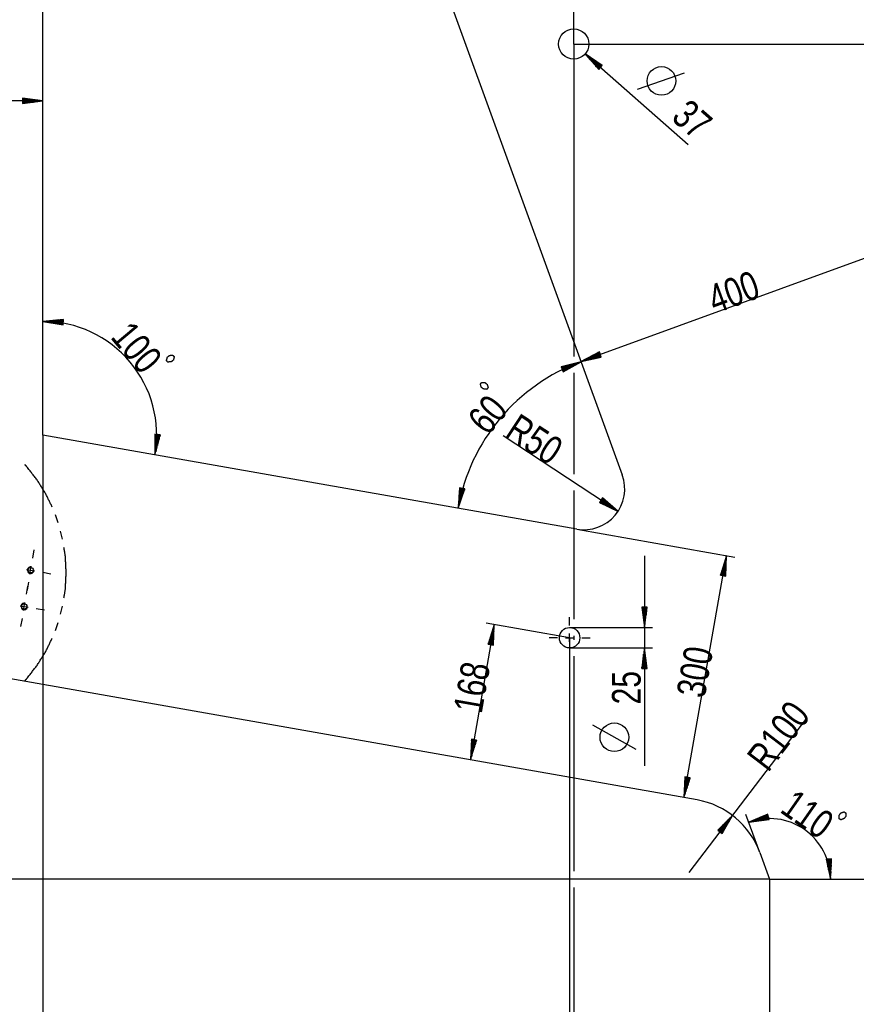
# Model space of a CAD drawing. Header units: millimetres. Extents: x -6 to 1189, y -6 to 841.
# Tile 5 of 23: x 283 to 385, y 135 to 255. Entities that reach past the tile are written whole.
import ezdxf

# ---------------------------------------------------------------- set-up
doc = ezdxf.new("R2010")
doc.units = ezdxf.units.MM
doc.layers.add('201', color=7, linetype='Continuous')
doc.styles.add('SEACAD_Arial', font='arial.ttf', dxfattribs={"width": 0.75})

msp = doc.modelspace()

# ---------------------------------------------------------------- linework, layer by layer
at = {"layer": '201', "color": 7, "linetype": 'Continuous'}
for p, q in [((286.06, 204.1), (286.06, 281.76)), ((327.96, 278.47), (356.79, 199.25)), ((350.86, 251.86), (350.86, 263.29)), ((350.86, 251.86), (432.92, 251.86)), ((350.86, 251.86), (350.86, 213.72)), ((352.25, 250.64), (364.83, 239.59)), ((352.25, 250.64), (353.91, 248.74)), ((354.35, 249.23), (352.25, 250.64)), ((354.13, 248.99), (352.25, 250.64)), ((354.13, 248.99), (352.25, 250.64)), ((354.1, 248.95), (352.51, 250.34)), ((354.16, 249.03), (352.58, 250.42)), ((354.2, 249.06), (352.9, 250.2)), ((354.06, 248.91), (352.76, 250.05)), ((354.03, 248.87), (353.02, 249.76)), ((354.23, 249.1), (353.22, 249.99)), ((354, 248.83), (353.28, 249.47)), ((353.96, 248.8), (353.53, 249.17)), ((354.26, 249.14), (353.55, 249.77)), ((353.93, 248.76), (353.79, 248.88)), ((353.93, 248.76), (353.79, 248.88)), ((354.3, 249.18), (353.87, 249.55)), ((353.91, 248.74), (354.35, 249.23)), ((354.33, 249.22), (354.19, 249.34)), ((354.33, 249.22), (354.19, 249.34)), ((358.66, 246.34), (364.39, 248.35)), ((286.06, 244.92), (266.06, 244.92)), ((286.06, 244.92), (283.56, 245.25)), ((283.56, 245.25), (283.56, 244.6)), ((283.56, 245.23), (283.75, 245.23)), ((283.56, 245.23), (283.75, 245.23)), ((283.56, 245.18), (284.13, 245.18)), ((283.56, 245.13), (284.52, 245.13)), ((283.56, 245.08), (284.9, 245.08)), ((283.56, 245.03), (285.29, 245.03)), ((283.56, 244.98), (285.68, 244.98)), ((283.56, 244.6), (286.06, 244.92)), ((283.56, 244.92), (286.06, 244.92)), ((283.56, 244.92), (286.06, 244.92)), ((283.56, 244.87), (285.68, 244.87)), ((283.56, 244.82), (285.29, 244.82)), ((283.56, 244.77), (284.9, 244.77)), ((283.56, 244.72), (284.52, 244.72)), ((283.56, 244.67), (284.13, 244.67)), ((283.56, 244.62), (283.75, 244.62)), ((283.56, 244.62), (283.75, 244.62)), ((389.34, 226.78), (351.75, 213.1)), ((288.57, 218.21), (286.06, 217.99)), ((286.06, 217.99), (288.54, 217.55)), ((288.56, 217.88), (286.06, 217.99)), ((288.56, 217.88), (286.06, 217.99)), ((288.56, 217.93), (286.45, 218.02)), ((288.56, 217.83), (286.45, 217.92)), ((288.55, 217.78), (286.83, 217.85)), ((288.56, 217.98), (286.84, 218.06)), ((288.55, 217.73), (287.21, 217.79)), ((288.57, 218.03), (287.23, 218.09)), ((288.55, 217.67), (287.59, 217.72)), ((288.57, 218.08), (287.61, 218.12)), ((288.55, 217.62), (287.98, 217.65)), ((288.57, 218.13), (288, 218.16)), ((288.57, 218.18), (288.39, 218.19)), ((288.57, 218.18), (288.39, 218.19)), ((288.54, 217.55), (288.57, 218.21)), ((288.55, 217.57), (288.36, 217.58)), ((288.55, 217.57), (288.36, 217.58)), ((353.99, 214.26), (351.75, 213.1)), ((354.07, 214.05), (352.44, 213.45)), ((354.05, 214.09), (352.79, 213.63)), ((354.03, 214.14), (353.13, 213.81)), ((354.01, 214.19), (353.48, 213.99)), ((354, 214.24), (353.82, 214.17)), ((354, 214.24), (353.82, 214.17)), ((354.21, 213.64), (353.99, 214.26)), ((351.76, 213.06), (349.32, 212.45)), ((349.4, 212.24), (351.01, 212.88)), ((349.42, 212.19), (351.38, 212.97)), ((349.46, 212.1), (351.42, 212.88)), ((349.56, 211.84), (351.76, 213.06)), ((354.1, 213.95), (351.75, 213.1)), ((354.1, 213.95), (351.75, 213.1)), ((351.75, 213.1), (354.21, 213.64)), ((354.08, 214), (352.1, 213.28)), ((354.12, 213.9), (352.13, 213.18)), ((354.14, 213.85), (352.51, 213.26)), ((354.15, 213.81), (352.89, 213.35)), ((354.17, 213.76), (353.27, 213.43)), ((354.19, 213.71), (353.65, 213.52)), ((354.2, 213.66), (354.03, 213.6)), ((354.2, 213.66), (354.03, 213.6)), ((349.32, 212.45), (349.56, 211.84)), ((349.33, 212.43), (349.5, 212.5)), ((349.33, 212.43), (349.5, 212.5)), ((349.34, 212.38), (349.87, 212.59)), ((349.36, 212.34), (350.25, 212.69)), ((349.38, 212.29), (350.63, 212.78)), ((349.47, 212.05), (351.08, 212.69)), ((349.49, 212.01), (350.74, 212.5)), ((349.51, 211.96), (350.4, 212.31)), ((349.53, 211.91), (350.06, 212.12)), ((349.55, 211.86), (349.72, 211.93)), ((349.55, 211.86), (349.72, 211.93)), ((350.86, 211.72), (350.86, 199.35)), ((286.06, 204.1), (286.06, 117.86)), ((351.22, 192.61), (286.06, 204.1)), ((300.39, 204.13), (299.73, 204.21)), ((299.73, 204.21), (299.74, 201.69)), ((299.76, 204.21), (299.73, 204.03)), ((299.76, 204.21), (299.73, 204.03)), ((299.81, 204.2), (299.74, 203.64)), ((299.86, 204.2), (299.74, 203.25)), ((299.91, 204.19), (299.74, 202.86)), ((299.96, 204.18), (299.74, 202.47)), ((300.01, 204.18), (299.74, 202.08)), ((299.74, 201.69), (300.39, 204.13)), ((300.11, 204.16), (299.84, 202.07)), ((300.16, 204.16), (299.94, 202.44)), ((300.21, 204.15), (300.04, 202.82)), ((300.26, 204.14), (300.14, 203.2)), ((300.31, 204.14), (300.24, 203.57)), ((300.36, 204.13), (300.34, 203.95)), ((300.36, 204.13), (300.34, 203.95)), ((356.27, 194.79), (342.24, 204.02)), ((365.92, 159.56), (136.59, 200)), ((336.92, 197.68), (336.74, 195.17)), ((337.24, 197.62), (336.74, 195.17)), ((337.24, 197.62), (336.74, 195.17)), ((336.74, 195.17), (337.57, 197.55)), ((337.19, 197.63), (336.77, 195.55)), ((337.14, 197.64), (336.8, 195.94)), ((337.09, 197.65), (336.83, 196.33)), ((337.04, 197.66), (336.85, 196.72)), ((337.29, 197.61), (336.87, 195.53)), ((336.99, 197.67), (336.88, 197.11)), ((336.95, 197.68), (336.91, 197.5)), ((336.95, 197.68), (336.91, 197.5)), ((337.57, 197.55), (336.92, 197.68)), ((337.34, 197.6), (337, 195.9)), ((337.39, 197.59), (337.12, 196.27)), ((337.44, 197.58), (337.25, 196.64)), ((337.49, 197.57), (337.38, 197.01)), ((337.54, 197.56), (337.51, 197.37)), ((337.54, 197.56), (337.51, 197.37)), ((350.86, 197.35), (350.86, 181.61)), ((354.36, 196.44), (354, 195.89)), ((354.07, 195.99), (354.87, 195.47)), ((354.1, 196.04), (355.22, 195.3)), ((354.13, 196.08), (355.57, 195.13)), ((354.15, 196.12), (355.92, 194.96)), ((354.18, 196.16), (356.27, 194.79)), ((354.18, 196.16), (356.27, 194.79)), ((354.21, 196.21), (355.98, 195.04)), ((354.24, 196.25), (355.68, 195.3)), ((354.27, 196.29), (355.39, 195.55)), ((354.29, 196.33), (355.09, 195.81)), ((354.32, 196.38), (354.8, 196.06)), ((354.35, 196.42), (354.5, 196.32)), ((354.35, 196.42), (354.5, 196.32)), ((356.27, 194.79), (354.36, 196.44)), ((354, 195.89), (356.27, 194.79)), ((354.01, 195.91), (354.17, 195.81)), ((354.01, 195.91), (354.17, 195.81)), ((354.04, 195.95), (354.52, 195.64)), ((287.94, 193.38), (287.58, 194.35)), ((288.47, 191.39), (288.21, 192.39)), ((351.22, 192.61), (370.51, 189.21)), ((284.82, 189.09), (284.99, 190.08)), ((359.49, 189.36), (359.49, 163.71)), ((364.32, 159.84), (369.53, 189.39)), ((369.53, 189.39), (368.77, 186.98)), ((369.04, 186.93), (369.41, 189.02)), ((369.14, 186.92), (369.51, 189)), ((369.42, 186.87), (369.53, 189.39)), ((284.06, 187.7), (285.05, 187.53)), ((284.47, 187.12), (284.64, 188.11)), ((368.89, 186.96), (369.06, 187.9)), ((368.94, 186.95), (369.17, 188.27)), ((368.99, 186.94), (369.29, 188.64)), ((369.19, 186.91), (369.49, 188.61)), ((369.24, 186.9), (369.47, 188.22)), ((369.29, 186.89), (369.46, 187.83)), ((286.03, 187.35), (287.02, 187.18)), ((368.77, 186.98), (369.42, 186.87)), ((368.79, 186.98), (368.82, 187.16)), ((368.79, 186.98), (368.82, 187.16)), ((368.84, 186.97), (368.94, 187.53)), ((369.34, 186.88), (369.44, 187.44)), ((369.39, 186.87), (369.42, 187.05)), ((369.39, 186.87), (369.42, 187.05)), ((284.04, 184.66), (284.21, 185.64)), ((284.3, 186.14), (284.12, 185.15)), ((283.28, 183.27), (284.27, 183.1)), ((283.69, 182.69), (283.86, 183.67)), ((285.25, 182.92), (286.24, 182.75)), ((288.21, 182.22), (288.47, 183.22)), ((359.82, 183.11), (359.16, 183.11)), ((359.16, 183.11), (359.49, 180.61)), ((359.19, 183.11), (359.19, 182.92)), ((359.19, 183.11), (359.19, 182.92)), ((359.24, 183.11), (359.24, 182.54)), ((359.29, 183.11), (359.29, 182.15)), ((359.34, 183.11), (359.34, 181.76)), ((359.39, 183.11), (359.39, 181.38)), ((359.44, 183.11), (359.44, 180.99)), ((359.49, 180.61), (359.82, 183.11)), ((359.49, 183.11), (359.49, 180.61)), ((359.49, 183.11), (359.49, 180.61)), ((359.54, 183.11), (359.54, 180.99)), ((359.59, 183.11), (359.59, 181.38)), ((359.64, 183.11), (359.64, 181.76)), ((359.69, 183.11), (359.69, 182.15)), ((359.75, 183.11), (359.75, 182.54)), ((359.8, 183.11), (359.8, 182.92)), ((359.8, 183.11), (359.8, 182.92)), ((283.52, 181.71), (283.34, 180.72)), ((350.36, 180.86), (350.36, 181.86)), ((287.58, 180.26), (287.94, 181.23)), ((341.16, 180.98), (338.25, 164.44)), ((350.36, 179.36), (340.18, 181.15)), ((341.16, 180.98), (340.41, 178.57)), ((340.68, 178.53), (341.05, 180.61)), ((340.78, 178.51), (341.15, 180.59)), ((341.05, 178.46), (341.16, 180.98)), ((350.36, 180.61), (360.49, 180.61)), ((340.53, 178.55), (340.7, 179.49)), ((340.58, 178.54), (340.81, 179.87)), ((340.63, 178.53), (340.93, 180.24)), ((340.83, 178.5), (341.13, 180.2)), ((340.88, 178.49), (341.11, 179.81)), ((340.93, 178.48), (341.1, 179.42)), ((348.86, 179.36), (347.86, 179.36)), ((349.86, 179.36), (350.86, 179.36)), ((350.36, 178.86), (350.36, 179.86)), ((350.36, 179.36), (350.36, 109.86)), ((350.86, 179.61), (350.86, 179.11)), ((351.86, 179.36), (352.86, 179.36)), ((340.41, 178.57), (341.05, 178.46)), ((340.43, 178.57), (340.46, 178.75)), ((340.43, 178.57), (340.46, 178.75)), ((340.48, 178.56), (340.58, 179.12)), ((340.98, 178.47), (341.08, 179.03)), ((341.03, 178.46), (341.06, 178.65)), ((341.03, 178.46), (341.06, 178.65)), ((350.36, 178.11), (360.49, 178.11)), ((359.49, 178.11), (359.16, 175.61)), ((359.82, 175.61), (359.49, 178.11)), ((359.49, 175.61), (359.49, 178.11)), ((359.49, 175.61), (359.49, 178.11)), ((350.36, 177.86), (350.36, 176.86)), ((350.86, 177.11), (350.86, 150.86)), ((359.34, 175.61), (359.34, 176.95)), ((359.39, 175.61), (359.39, 177.34)), ((359.44, 175.61), (359.44, 177.72)), ((359.54, 175.61), (359.54, 177.72)), ((359.59, 175.61), (359.59, 177.34)), ((359.64, 175.61), (359.64, 176.95)), ((359.16, 175.61), (359.82, 175.61)), ((359.19, 175.61), (359.19, 175.79)), ((359.19, 175.61), (359.19, 175.79)), ((359.24, 175.61), (359.24, 176.18)), ((359.29, 175.61), (359.29, 176.56)), ((359.69, 175.61), (359.69, 176.56)), ((359.75, 175.61), (359.75, 176.18)), ((359.8, 175.61), (359.8, 175.79)), ((359.8, 175.61), (359.8, 175.79)), ((358.49, 165.7), (353.2, 168.67)), ((364.94, 150.71), (379.31, 169.52)), ((338.36, 166.96), (338.25, 164.44)), ((338.25, 164.44), (339.01, 166.84)), ((338.63, 166.91), (338.27, 164.83)), ((338.58, 166.92), (338.28, 165.22)), ((338.53, 166.93), (338.3, 165.6)), ((338.48, 166.94), (338.32, 165.99)), ((338.43, 166.94), (338.33, 166.38)), ((338.38, 166.95), (338.35, 166.77)), ((338.38, 166.95), (338.35, 166.77)), ((339.01, 166.84), (338.36, 166.96)), ((338.73, 166.89), (338.37, 164.81)), ((338.78, 166.88), (338.48, 165.18)), ((338.83, 166.87), (338.6, 165.55)), ((338.88, 166.87), (338.72, 165.92)), ((338.93, 166.86), (338.83, 166.29)), ((338.98, 166.85), (338.95, 166.67)), ((338.98, 166.85), (338.95, 166.67)), ((364.43, 162.36), (364.32, 159.84)), ((364.7, 162.31), (364.33, 160.23)), ((364.65, 162.32), (364.35, 160.62)), ((364.6, 162.33), (364.37, 161.01)), ((364.55, 162.34), (364.38, 161.4)), ((364.5, 162.35), (364.4, 161.79)), ((364.45, 162.36), (364.42, 162.18)), ((364.45, 162.36), (364.42, 162.18)), ((365.07, 162.25), (364.43, 162.36)), ((364.32, 159.84), (365.07, 162.25)), ((364.8, 162.3), (364.43, 160.21)), ((364.85, 162.29), (364.55, 160.58)), ((364.9, 162.28), (364.67, 160.96)), ((364.95, 162.27), (364.78, 161.33)), ((365, 162.26), (364.9, 161.7)), ((365.05, 162.25), (365.02, 162.07)), ((365.05, 162.25), (365.02, 162.07)), ((370.25, 157.66), (368.47, 155.87)), ((368.73, 155.67), (370.25, 157.66)), ((368.73, 155.67), (370.25, 157.66)), ((368.99, 155.47), (370.25, 157.66)), ((373.58, 153.13), (371.89, 157.77)), ((374.55, 157.81), (372.23, 156.83)), ((374.63, 157.54), (372.59, 156.98)), ((374.61, 157.59), (372.95, 157.13)), ((374.6, 157.64), (373.31, 157.29)), ((374.59, 157.69), (373.66, 157.44)), ((374.57, 157.74), (374.02, 157.59)), ((374.56, 157.78), (374.38, 157.74)), ((374.56, 157.78), (374.38, 157.74)), ((374.73, 157.17), (374.55, 157.81)), ((368.57, 155.8), (369.15, 156.56)), ((368.61, 155.76), (369.43, 156.83)), ((368.65, 155.73), (369.7, 157.11)), ((368.69, 155.7), (369.97, 157.38)), ((368.77, 155.64), (370.06, 157.32)), ((368.81, 155.61), (369.86, 156.98)), ((368.85, 155.58), (369.67, 156.65)), ((368.89, 155.55), (369.47, 156.31)), ((372.23, 156.83), (374.73, 157.17)), ((374.65, 157.44), (372.61, 156.89)), ((374.67, 157.39), (373, 156.94)), ((374.68, 157.34), (373.39, 156.99)), ((374.69, 157.29), (373.77, 157.04)), ((374.71, 157.25), (374.16, 157.1)), ((374.72, 157.2), (374.54, 157.15)), ((374.72, 157.2), (374.54, 157.15)), ((368.47, 155.87), (368.99, 155.47)), ((368.49, 155.86), (368.6, 156)), ((368.49, 155.86), (368.6, 156)), ((368.53, 155.83), (368.88, 156.28)), ((368.93, 155.52), (369.28, 155.97)), ((368.97, 155.49), (369.09, 155.63)), ((368.97, 155.49), (369.09, 155.63)), ((373.58, 153.13), (374.77, 149.86)), ((382.31, 152.38), (381.66, 152.32)), ((381.66, 152.32), (382.19, 149.86)), ((381.68, 152.32), (381.7, 152.14)), ((381.68, 152.32), (381.7, 152.14)), ((381.73, 152.33), (381.78, 151.76)), ((381.78, 152.33), (381.86, 151.38)), ((381.83, 152.34), (381.94, 151)), ((381.88, 152.34), (382.03, 150.62)), ((381.93, 152.34), (382.11, 150.24)), ((381.98, 152.35), (382.19, 149.86)), ((381.98, 152.35), (382.19, 149.86)), ((382.04, 152.35), (382.21, 150.25)), ((382.09, 152.36), (382.23, 150.63)), ((382.14, 152.36), (382.25, 151.02)), ((382.19, 149.86), (382.31, 152.38)), ((382.19, 152.37), (382.27, 151.41)), ((382.24, 152.37), (382.29, 151.8)), ((382.29, 152.37), (382.3, 152.19)), ((382.29, 152.37), (382.3, 152.19)), ((374.77, 149.86), (44.79, 149.86)), ((285.06, 149.86), (267.06, 149.86)), ((349.36, 149.86), (287.06, 149.86)), ((374.77, 149.86), (351.86, 149.86)), ((374.77, 149.86), (374.77, 93.86)), ((374.77, 149.86), (400.45, 149.86)), ((350.86, 148.86), (350.86, 100.86))]:
    msp.add_line(p, q, dxfattribs=at)
for centre, radius in [((350.86, 251.86), 1.85), ((361.57, 247.35), 1.75), ((284.56, 187.61), 0.332), ((283.78, 183.18), 0.332), ((350.36, 179.36), 1.25), ((355.82, 167.21), 1.75)]:
    msp.add_circle(centre, radius, dxfattribs=at)
for centre, radius, start, end in [((286.06, 204.1), 13.89, 350, 90), ((359.75, 191.11), 23.36, 110, 170), ((352.09, 197.54), 5, 260, 20), ((284.56, 187.61), 0.4, 75, 345), ((283.78, 183.18), 0.4, 75, 345), ((364.18, 149.71), 10, 20, 80), ((374.77, 149.86), 7.42, 0, 110)]:
    msp.add_arc(centre, radius, start, end, dxfattribs=at)
for points, knots in [([(301.14, 213.21), (301.3, 213.02), (301.74, 213.06), (301.99, 213.28), (302.08, 213.67), (301.92, 213.86), (301.51, 213.84), (301.26, 213.63), (301.14, 213.21)], [0, 0, 0.086396, 0.240817, 0.356007, 0.5, 0.58639, 0.730383, 0.845582, 1, 1]), ([(340.25, 209.69), (340.41, 209.88), (340.29, 210.3), (340.04, 210.51), (339.63, 210.53), (339.47, 210.35), (339.57, 209.95), (339.82, 209.74), (340.25, 209.69)], [0, 0, 0.0864, 0.240819, 0.356012, 0.500003, 0.586397, 0.73039, 0.845579, 1, 1]), ([(287.2, 195.31), (286.41, 196.93), (285.34, 198.64), (284.11, 200.22), (283.87, 200.48)], [0, 0, 0.29301, 0.618279, 0.943548, 1, 1]), ([(288.9, 187.31), (288.8, 189.31), (288.63, 190.38)], [0, 0, 0.650541, 1, 1]), ([(288.63, 184.23), (288.8, 185.3), (288.9, 187.31)], [0, 0, 0.349465, 1, 1]), ([(283.87, 174.13), (284.11, 174.39), (285.34, 175.98), (286.41, 177.68), (287.2, 179.31)], [0, 0, 0.056452, 0.381721, 0.70699, 1, 1]), ([(383.27, 157.26), (383.47, 157.12), (383.88, 157.28), (384.07, 157.55), (384.06, 157.96), (383.86, 158.1), (383.47, 157.97), (383.28, 157.7), (383.27, 157.26)], [0, 0, 0.086403, 0.240816, 0.356014, 0.500005, 0.586396, 0.73039, 0.845577, 1, 1])]:
    msp.add_open_spline(points, degree=1, knots=knots, dxfattribs=at)

# ---------------------------------------------------------------- texts
at = {"layer": '201', "char_height": 3.5, "attachment_point": 7, "style": 'SEACAD_Arial'}
for s, insert, width, rotation in [('{\\fArial|b0||i0||c0|p34;\\C7;\\H3.5;\\W0.75;37}', (362.61, 242.66), 3.9565, 318.712), ('{\\fArial|b0||i0||c0|p34;\\C7;\\H3.5;\\W0.75;400}', (368.11, 218.85), 5.9348, 20), ('{\\fArial|b0||i0||c0|p34;\\C7;\\H3.5;\\W0.75;100}', (294.17, 215.99), 5.9348, 310), ('{\\fArial|b0||i0||c0|p34;\\C7;\\H3.5;\\W0.75;60}', (340.41, 203.91), 3.9565, 50), ('{\\fArial|b0||i0||c0|p34;\\C7;\\H3.5;\\W0.75;R}', (342.27, 203.95), 2.587, 326.6564), ('{\\fArial|b0||i0||c0|p34;\\C7;\\H3.5;\\W0.75;50}', (344.49, 202.49), 3.9565, 326.6564), ('{\\fArial|b0||i0||c0|p34;\\C7;\\H3.5;\\W0.75;300}', (366.88, 171.88), 5.9348, 80), ('{\\fArial|b0||i0||c0|p34;\\C7;\\H3.5;\\W0.75;168}', (339.66, 169.98), 5.9348, 80), ('{\\fArial|b0||i0||c0|p34;\\C7;\\H3.5;\\W0.75;25}', (359.08, 171.22), 3.9565, 90), ('{\\fArial|b0||i0||c0|p34;\\C7;\\H3.5;\\W0.75;100}', (376.21, 164.93), 5.9348, 52.6269), ('{\\fArial|b0||i0||c0|p34;\\C7;\\H3.5;\\W0.75;R}', (374.6, 162.82), 2.587, 52.6269), ('{\\fArial|b0||i0||c0|p34;\\C7;\\H3.5;\\W0.75;110}', (375.87, 158.1), 5.9348, 325)]:
    msp.add_mtext(s, dxfattribs=dict(at, insert=insert, width=width, rotation=rotation))

doc.saveas('drawing.dxf')
